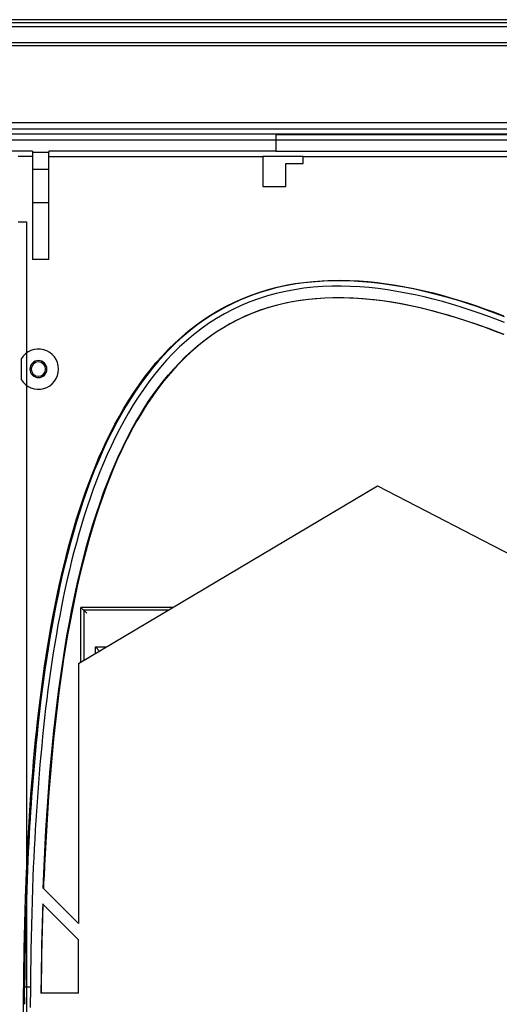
# Model space of a CAD drawing. Header units: millimetres. Extents: x -131 to 243, y -184 to 114.
# Tile 4 of 7: x -39 to 45, y -57 to 114. Entities that reach past the tile are written whole.
import ezdxf

# ---------------------------------------------------------------- set-up
doc = ezdxf.new("R2010")
doc.units = ezdxf.units.MM
doc.layers.add('MAIN-1', color=7, linetype='Continuous')
doc.layers.add('MAIN-2', color=7, linetype='Continuous')

msp = doc.modelspace()

# ---------------------------------------------------------------- linework, layer by layer
at = {"layer": 'MAIN-1'}
for p, q in [((228.54, 113.92), (-116.34, 113.92)), ((-116.34, 113.32), (228.54, 113.32)), ((209.15, 96.53), (-96.96, 96.53)), ((-96.96, 95.53), (209.15, 95.53)), ((208.19, 94.57), (-96, 94.57)), ((-96, 93.57), (208.19, 93.57)), ((7.63, 68.31), (9.19, 68.59)), ((9.42, 68.54), (8.15, 68.32)), ((9.19, 68.59), (10.76, 68.81)), ((10.74, 68.72), (9.42, 68.54)), ((12.1, 68.87), (10.74, 68.72)), ((10.76, 68.81), (12.35, 68.98)), ((13.5, 68.99), (12.1, 68.87)), ((12.35, 68.98), (13.94, 69.1)), ((14.93, 69.06), (13.5, 68.99)), ((13.94, 69.1), (15.54, 69.16)), ((16.4, 69.09), (14.93, 69.06)), ((15.54, 69.16), (17.14, 69.18)), ((17.89, 69.08), (16.4, 69.09)), ((17.14, 69.18), (18.74, 69.14)), ((19.41, 69.02), (17.89, 69.08)), ((18.74, 69.14), (20.34, 69.06)), ((20.94, 68.93), (19.41, 69.02)), ((20.34, 69.06), (21.93, 68.94)), ((22.47, 68.8), (20.94, 68.93)), ((21.93, 68.94), (23.53, 68.77)), ((24.01, 68.62), (22.47, 68.8)), ((23.53, 68.77), (25.12, 68.57)), ((25.55, 68.41), (24.01, 68.62)), ((25.12, 68.57), (26.71, 68.32)), ((1.58, 66.6), (3.07, 67.12)), ((3.32, 67.11), (2.12, 66.7)), ((3.07, 67.12), (4.57, 67.58)), ((4.52, 67.47), (3.32, 67.11)), ((5.96, 66.88), (4.4, 66.45)), ((5.71, 67.79), (4.52, 67.47)), ((4.57, 67.58), (6.09, 67.97)), ((6.92, 68.07), (5.71, 67.79)), ((7.54, 67.24), (5.96, 66.88)), ((6.09, 67.97), (7.63, 68.31)), ((8.15, 68.32), (6.92, 68.07)), ((9.13, 67.54), (7.54, 67.24)), ((10.73, 67.78), (9.13, 67.54)), ((12.35, 67.95), (10.73, 67.78)), ((13.96, 68.07), (12.35, 67.95)), ((15.58, 68.14), (13.96, 68.07)), ((17.21, 68.15), (15.58, 68.14)), ((18.83, 68.11), (17.21, 68.15)), ((20.45, 68.02), (18.83, 68.11)), ((22.07, 67.89), (20.45, 68.02)), ((23.68, 67.72), (22.07, 67.89)), ((25.29, 67.5), (23.68, 67.72)), ((26.89, 67.25), (25.29, 67.5)), ((27.06, 68.17), (25.55, 68.41)), ((26.71, 68.32), (28.28, 68.05)), ((28.49, 66.96), (26.89, 67.25)), ((28.55, 67.9), (27.06, 68.17)), ((28.28, 68.05), (29.85, 67.73)), ((30.09, 66.63), (28.49, 66.96)), ((30.01, 67.61), (28.55, 67.9)), ((29.85, 67.73), (31.41, 67.39)), ((31.44, 67.29), (30.01, 67.61)), ((31.41, 67.39), (32.97, 67.02)), ((32.83, 66.96), (31.44, 67.29)), ((34.19, 66.61), (32.83, 66.96)), ((32.97, 67.02), (34.53, 66.62)), ((-1.62, 65.15), (-2.87, 64.51)), ((-2.75, 64.68), (-1.33, 65.39)), ((-0.36, 65.72), (-1.62, 65.15)), ((-1.33, 65.39), (0.12, 66.03)), ((0.89, 66.24), (-0.36, 65.72)), ((1.33, 65.4), (-0.16, 64.78)), ((0.12, 66.03), (1.58, 66.6)), ((2.12, 66.7), (0.89, 66.24)), ((2.85, 65.96), (1.33, 65.4)), ((4.4, 66.45), (2.85, 65.96)), ((5.95, 64.84), (7.34, 65.18)), ((7.34, 65.18), (8.73, 65.47)), ((8.73, 65.47), (10.13, 65.7)), ((10.13, 65.7), (11.54, 65.89)), ((11.54, 65.89), (12.96, 66.03)), ((12.96, 66.03), (14.38, 66.12)), ((14.38, 66.12), (15.8, 66.17)), ((15.8, 66.17), (17.23, 66.18)), ((17.23, 66.18), (18.66, 66.14)), ((18.66, 66.14), (20.09, 66.07)), ((20.09, 66.07), (21.52, 65.96)), ((21.52, 65.96), (22.96, 65.82)), ((22.96, 65.82), (24.4, 65.64)), ((24.4, 65.64), (25.84, 65.42)), ((25.84, 65.42), (27.28, 65.18)), ((27.28, 65.18), (28.71, 64.9)), ((31.67, 66.27), (30.09, 66.63)), ((33.25, 65.88), (31.67, 66.27)), ((34.82, 65.46), (33.25, 65.88)), ((35.52, 66.25), (34.19, 66.61)), ((34.53, 66.62), (36.09, 66.18)), ((36.39, 65.02), (34.82, 65.46)), ((36.83, 65.87), (35.52, 66.25)), ((36.09, 66.18), (37.65, 65.72)), ((38.12, 65.48), (36.83, 65.87)), ((37.65, 65.72), (39.21, 65.23)), ((39.39, 65.07), (38.12, 65.48)), ((39.21, 65.23), (40.77, 64.71)), ((40.65, 64.65), (39.39, 65.07)), ((-5.51, 63.09), (-4.15, 63.91)), ((-4.1, 63.83), (-5.31, 63.1)), ((-4.15, 63.91), (-2.75, 64.68)), ((-2.87, 64.51), (-4.1, 63.83)), ((-1.62, 64.09), (-3.06, 63.33)), ((-0.16, 64.78), (-1.62, 64.09)), ((0.6, 62.97), (1.9, 63.52)), ((1.9, 63.52), (3.22, 64.01)), ((3.22, 64.01), (4.57, 64.45)), ((4.57, 64.45), (5.95, 64.84)), ((28.71, 64.9), (30.15, 64.6)), ((30.15, 64.6), (31.58, 64.27)), ((31.58, 64.27), (33.01, 63.91)), ((33.01, 63.91), (34.43, 63.53)), ((34.43, 63.53), (35.85, 63.13)), ((37.94, 64.54), (36.39, 65.02)), ((39.49, 64.05), (37.94, 64.54)), ((41.03, 63.53), (39.49, 64.05)), ((41.9, 64.22), (40.65, 64.65)), ((40.77, 64.71), (42.33, 64.17)), ((42.56, 62.98), (41.03, 63.53)), ((43.15, 63.77), (41.9, 64.22)), ((42.33, 64.17), (43.88, 63.61)), ((44.39, 63.31), (43.15, 63.77)), ((43.88, 63.61), (45.43, 63.02)), ((-8.1, 61.3), (-6.82, 62.22)), ((-6.48, 62.34), (-7.61, 61.54)), ((-5.81, 61.64), (-7.14, 60.7)), ((-6.82, 62.22), (-5.51, 63.09)), ((-5.31, 63.1), (-6.48, 62.34)), ((-4.45, 62.52), (-5.81, 61.64)), ((-3.06, 63.33), (-4.45, 62.52)), ((-3.12, 61.04), (-1.91, 61.74)), ((-1.91, 61.74), (-0.67, 62.38)), ((-0.67, 62.38), (0.6, 62.97)), ((35.85, 63.13), (37.25, 62.7)), ((37.25, 62.7), (38.65, 62.26)), ((38.65, 62.26), (40.04, 61.79)), ((40.04, 61.79), (41.42, 61.31)), ((44.09, 62.42), (42.56, 62.98)), ((45.61, 61.83), (44.09, 62.42)), ((45.63, 62.84), (44.39, 63.31)), ((-10.53, 59.31), (-9.34, 60.33)), ((-8.69, 60.72), (-9.73, 59.87)), ((-9.34, 60.33), (-8.1, 61.3)), ((-7.61, 61.54), (-8.69, 60.72)), ((-7.14, 60.7), (-8.42, 59.71)), ((-5.48, 59.5), (-4.31, 60.3)), ((-4.31, 60.3), (-3.12, 61.04)), ((41.42, 61.31), (42.79, 60.82)), ((42.79, 60.82), (44.14, 60.31)), ((44.14, 60.31), (45.48, 59.78)), ((-12.82, 57.14), (-11.7, 58.25)), ((-10.75, 58.98), (-11.74, 58.06)), ((-11.7, 58.25), (-10.53, 59.31)), ((-9.66, 58.67), (-10.85, 57.58)), ((-9.73, 59.87), (-10.75, 58.98)), ((-8.42, 59.71), (-9.66, 58.67)), ((-7.73, 57.76), (-6.62, 58.66)), ((-6.62, 58.66), (-5.48, 59.5)), ((-37.46, 56.56), (-37.46, 50.9)), ((-13.91, 55.99), (-12.82, 57.14)), ((-12.72, 57.09), (-13.69, 56.06)), ((-11.74, 58.06), (-12.72, 57.09)), ((-10.85, 57.58), (-12.01, 56.45)), ((-9.86, 55.85), (-8.81, 56.82)), ((-8.81, 56.82), (-7.73, 57.76)), ((-15.98, 53.57), (-14.96, 54.8)), ((-14.66, 54.98), (-15.62, 53.84)), ((-14.96, 54.8), (-13.91, 55.99)), ((-13.69, 56.06), (-14.66, 54.98)), ((-13.12, 55.27), (-14.19, 54.05)), ((-12.01, 56.45), (-13.12, 55.27)), ((-11.85, 53.79), (-10.87, 54.84)), ((-10.87, 54.84), (-9.86, 55.85)), ((-16.95, 52.31), (-15.98, 53.57)), ((-15.62, 53.84), (-16.56, 52.64)), ((-14.19, 54.05), (-15.21, 52.8)), ((-12.79, 52.71), (-11.85, 53.79)), ((-17.49, 51.39), (-18.41, 50.08)), ((-17.9, 51.01), (-16.95, 52.31)), ((-16.56, 52.64), (-17.49, 51.39)), ((-16.2, 51.51), (-17.15, 50.2)), ((-15.21, 52.8), (-16.2, 51.51)), ((-14.58, 50.47), (-13.7, 51.61)), ((-13.7, 51.61), (-12.79, 52.71)), ((-19.68, 48.34), (-18.81, 49.69)), ((-18.41, 50.08), (-19.3, 48.72)), ((-18.81, 49.69), (-17.9, 51.01)), ((-17.15, 50.2), (-18.06, 48.85)), ((-15.42, 49.31), (-14.58, 50.47)), ((-20.52, 46.96), (-19.68, 48.34)), ((-19.3, 48.72), (-20.17, 47.32)), ((-18.06, 48.85), (-18.93, 47.49)), ((-17.02, 46.92), (-16.24, 48.13)), ((-16.24, 48.13), (-15.42, 49.31)), ((-21.32, 45.57), (-20.52, 46.96)), ((-20.17, 47.32), (-21.02, 45.86)), ((-18.93, 47.49), (-19.76, 46.1)), ((-17.78, 45.69), (-17.02, 46.92)), ((-22.09, 44.15), (-21.32, 45.57)), ((-21.02, 45.86), (-21.85, 44.36)), ((-20.56, 44.69), (-21.33, 43.26)), ((-19.76, 46.1), (-20.56, 44.69)), ((-18.53, 44.42), (-17.78, 45.69)), ((-22.65, 42.82), (-23.43, 41.23)), ((-22.83, 42.72), (-22.09, 44.15)), ((-21.85, 44.36), (-22.65, 42.82)), ((-21.33, 43.26), (-22.06, 41.81)), ((-19.98, 41.71), (-19.26, 43.09)), ((-19.26, 43.09), (-18.53, 44.42)), ((-24.22, 39.82), (-23.54, 41.28)), ((-23.43, 41.23), (-24.19, 39.59)), ((-23.54, 41.28), (-22.83, 42.72)), ((-22.06, 41.81), (-22.77, 40.34)), ((-20.69, 40.28), (-19.98, 41.71)), ((-24.19, 39.59), (-24.92, 37.91)), ((-24.87, 38.35), (-24.22, 39.82)), ((-22.77, 40.34), (-23.44, 38.87)), ((-21.39, 38.79), (-20.69, 40.28)), ((-24.92, 37.91), (-25.63, 36.19)), ((-25.49, 36.87), (-24.87, 38.35)), ((-23.44, 38.87), (-24.08, 37.37)), ((-22.08, 37.25), (-21.39, 38.79)), ((-25.63, 36.19), (-26.32, 34.43)), ((-26.08, 35.39), (-25.49, 36.87)), ((-24.08, 37.37), (-24.7, 35.87)), ((-22.75, 35.65), (-22.08, 37.25)), ((-26.32, 34.43), (-26.98, 32.64)), ((-26.66, 33.89), (-26.08, 35.39)), ((-25.3, 34.36), (-25.86, 32.83)), ((-24.7, 35.87), (-25.3, 34.36)), ((-23.41, 33.99), (-22.75, 35.65)), ((-28.42, 2.52), (23.55, 33.44)), ((-26.98, 32.64), (-27.61, 30.83)), ((-27.21, 32.37), (-26.66, 33.89)), ((-25.86, 32.83), (-26.41, 31.3)), ((-24.06, 32.27), (-23.41, 33.99)), ((23.55, 33.44), (105.61, -9.01)), ((-28.26, 29.26), (-27.74, 30.83)), ((-27.61, 30.83), (-28.21, 29)), ((-27.74, 30.83), (-27.21, 32.37)), ((-26.41, 31.3), (-26.93, 29.76)), ((-24.69, 30.49), (-24.06, 32.27)), ((-28.76, 27.68), (-28.26, 29.26)), ((-26.93, 29.76), (-27.43, 28.21)), ((-25.31, 28.65), (-24.69, 30.49)), ((-29.24, 26.08), (-28.76, 27.68)), ((-28.21, 29), (-28.78, 27.17)), ((-27.43, 28.21), (-27.9, 26.66)), ((-25.91, 26.74), (-25.31, 28.65)), ((-29.7, 24.46), (-29.24, 26.08)), ((-28.78, 27.17), (-29.32, 25.34)), ((-27.9, 26.66), (-28.36, 25.1)), ((-26.5, 24.76), (-25.91, 26.74)), ((-30.15, 22.82), (-29.7, 24.46)), ((-29.32, 25.34), (-29.83, 23.52)), ((-28.36, 25.1), (-28.8, 23.53)), ((-27.07, 22.71), (-26.5, 24.76)), ((-30.58, 21.17), (-30.15, 22.82)), ((-29.83, 23.52), (-30.31, 21.72)), ((-28.8, 23.53), (-29.22, 21.96)), ((-27.63, 20.61), (-27.07, 22.71)), ((-31, 19.5), (-30.58, 21.17)), ((-30.31, 21.72), (-30.76, 19.92)), ((-29.22, 21.96), (-29.62, 20.38)), ((-28.15, 18.48), (-27.63, 20.61)), ((-31.39, 17.82), (-31, 19.5)), ((-30.76, 19.92), (-31.19, 18.11)), ((-29.62, 20.38), (-30.01, 18.8)), ((-31.78, 16.12), (-31.39, 17.82)), ((-31.19, 18.11), (-31.6, 16.3)), ((-30.38, 17.22), (-30.73, 15.63)), ((-30.01, 18.8), (-30.38, 17.22)), ((-28.66, 16.32), (-28.15, 18.48)), ((-32.14, 14.4), (-31.78, 16.12)), ((-31.6, 16.3), (-31.99, 14.47)), ((-30.73, 15.63), (-31.07, 14.03)), ((-29.14, 14.13), (-28.66, 16.32)), ((-32.5, 12.67), (-32.14, 14.4)), ((-31.99, 14.47), (-32.37, 12.62)), ((-31.07, 14.03), (-31.39, 12.44)), ((-29.59, 11.91), (-29.14, 14.13)), ((-32.83, 10.93), (-32.5, 12.67)), ((-32.37, 12.62), (-32.73, 10.75)), ((-31.39, 12.44), (-31.7, 10.84)), ((-33.16, 9.18), (-32.83, 10.93)), ((-32.73, 10.75), (-33.08, 8.86)), ((-31.7, 10.84), (-32, 9.24)), ((-30.02, 9.66), (-29.59, 11.91)), ((-33.47, 7.42), (-33.16, 9.18)), ((-33.08, 8.86), (-33.4, 6.98)), ((-32, 9.24), (-32.28, 7.63)), ((-30.43, 7.38), (-30.02, 9.66)), ((-33.76, 5.65), (-33.47, 7.42)), ((-33.4, 6.98), (-33.71, 5.1)), ((-32.28, 7.63), (-32.55, 6.03)), ((-30.82, 5.09), (-30.43, 7.38)), ((-34.05, 3.86), (-33.76, 5.65)), ((-32.55, 6.03), (-32.81, 4.42)), ((-34.32, 2.07), (-34.05, 3.86)), ((-33.71, 5.1), (-34, 3.26)), ((-32.81, 4.42), (-33.06, 2.81)), ((-31.18, 2.77), (-30.82, 5.09)), ((-34.58, 0.27), (-34.32, 2.07)), ((-34, 3.26), (-34.27, 1.45)), ((-33.06, 2.81), (-33.3, 1.2)), ((-31.52, 0.42), (-31.18, 2.77)), ((-28.42, 2.52), (-28.42, -42.65)), ((-34.82, -1.54), (-34.58, 0.27)), ((-34.27, 1.45), (-34.51, -0.3)), ((-33.3, 1.2), (-33.52, -0.41)), ((-31.85, -1.94), (-31.52, 0.42)), ((-35.05, -3.35), (-34.82, -1.54)), ((-34.51, -0.3), (-34.74, -2)), ((-33.52, -0.41), (-33.74, -2.03)), ((-35.28, -5.17), (-35.05, -3.35)), ((-34.74, -2), (-34.95, -3.64)), ((-33.74, -2.03), (-33.94, -3.65)), ((-32.15, -4.32), (-31.85, -1.94)), ((-34.95, -3.64), (-35.14, -5.23)), ((-33.94, -3.65), (-34.14, -5.26)), ((-32.44, -6.73), (-32.15, -4.32)), ((-35.49, -7), (-35.28, -5.17)), ((-35.32, -6.78), (-35.48, -8.29)), ((-35.14, -5.23), (-35.32, -6.78)), ((-34.14, -5.26), (-34.33, -6.88)), ((-32.7, -9.14), (-32.44, -6.73)), ((-35.69, -8.84), (-35.49, -7)), ((-35.48, -8.29), (-35.64, -9.75)), ((-34.5, -8.5), (-34.67, -10.12)), ((-34.33, -6.88), (-34.5, -8.5)), ((-35.88, -10.7), (-35.69, -8.84)), ((-35.64, -9.75), (-35.78, -11.19)), ((-34.67, -10.12), (-34.83, -11.75)), ((-32.95, -11.58), (-32.7, -9.14)), ((-36.06, -12.56), (-35.88, -10.7)), ((-35.78, -11.19), (-35.92, -12.59)), ((-34.83, -11.75), (-34.99, -13.37)), ((-33.18, -14.03), (-32.95, -11.58)), ((-36.23, -14.44), (-36.06, -12.56)), ((-35.92, -12.59), (-36.04, -13.97)), ((-34.99, -13.37), (-35.13, -14.99)), ((-36.39, -16.33), (-36.23, -14.44)), ((-36.16, -15.33), (-36.27, -16.66)), ((-36.04, -13.97), (-36.16, -15.33)), ((-35.13, -14.99), (-35.27, -16.62)), ((-33.4, -16.49), (-33.18, -14.03)), ((-36.55, -18.23), (-36.39, -16.33)), ((-36.27, -16.66), (-36.38, -17.98)), ((-35.27, -16.62), (-35.4, -18.24)), ((-33.59, -18.96), (-33.4, -16.49)), ((-36.69, -20.15), (-36.55, -18.23)), ((-36.38, -17.98), (-36.48, -19.28)), ((-35.4, -18.24), (-35.52, -19.87)), ((-36.83, -22.07), (-36.69, -20.15)), ((-36.48, -19.28), (-36.57, -20.57)), ((-35.52, -19.87), (-35.64, -21.49)), ((-33.77, -21.45), (-33.59, -18.96)), ((-36.95, -24), (-36.83, -22.07)), ((-36.66, -21.86), (-36.75, -23.16)), ((-36.57, -20.57), (-36.66, -21.86)), ((-35.64, -21.49), (-35.75, -23.12)), ((-33.94, -23.94), (-33.77, -21.45)), ((-36.75, -23.16), (-36.83, -24.48)), ((-35.75, -23.12), (-35.85, -24.75)), ((-34.09, -26.44), (-33.94, -23.94)), ((-37.07, -25.94), (-36.95, -24)), ((-36.83, -24.48), (-36.92, -25.83)), ((-35.85, -24.75), (-35.95, -26.38)), ((-37.18, -27.89), (-37.07, -25.94)), ((-37, -27.22), (-37.07, -28.65)), ((-36.92, -25.83), (-37, -27.22)), ((-35.95, -26.38), (-36.04, -28)), ((-34.23, -28.95), (-34.09, -26.44)), ((-37.28, -29.85), (-37.18, -27.89)), ((-37.07, -28.65), (-37.15, -30.14)), ((-36.04, -28), (-36.12, -29.63)), ((-34.36, -31.46), (-34.23, -28.95)), ((-37.38, -31.82), (-37.28, -29.85)), ((-37.15, -30.14), (-37.22, -31.69)), ((-36.12, -29.63), (-36.2, -31.26)), ((-37.46, -33.79), (-37.38, -31.82)), ((-37.22, -31.69), (-37.29, -33.31)), ((-36.2, -31.26), (-36.28, -32.89)), ((-34.47, -33.98), (-34.36, -31.46)), ((-37.29, -33.31), (-37.36, -35)), ((-36.28, -32.89), (-36.34, -34.52)), ((-34.57, -36.5), (-34.47, -33.98)), ((-37.36, -35), (-37.43, -36.75)), ((-36.34, -34.52), (-36.43, -36.64)), ((-37.43, -36.75), (-37.49, -38.59)), ((-36.43, -36.64), (-36.5, -38.76)), ((-28.42, -42.65), (-34.57, -36.5)), ((-37.49, -38.59), (-37.55, -40.51)), ((-36.5, -38.76), (-36.56, -40.87)), ((-34.66, -39.24), (-28.42, -45.48)), ((-37.55, -40.51), (-37.61, -42.51)), ((-36.56, -40.87), (-36.62, -42.99)), ((-37.61, -42.51), (-37.66, -44.59)), ((-36.62, -42.99), (-36.67, -45.11)), ((-37.66, -44.59), (-37.71, -46.75)), ((-36.67, -45.11), (-36.71, -47.23)), ((-28.42, -54.77), (-28.42, -45.48)), ((-37.71, -46.75), (-37.75, -48.99)), ((-36.71, -47.23), (-36.73, -48.31)), ((-37.75, -48.99), (-37.78, -51.31)), ((-36.74, -49.4), (-36.76, -50.48)), ((-36.73, -48.31), (-36.74, -49.4)), ((-37.78, -51.31), (-37.81, -53.7)), ((-36.76, -50.48), (-36.77, -51.56)), ((-36.78, -52.64), (-36.8, -53.72)), ((-36.77, -51.56), (-36.78, -52.64)), ((-37.8, -53.7), (-37.8, -53.7)), ((-37.79, -53.7), (-37.8, -53.7)), ((-37.8, -53.7), (-37.8, -53.7)), ((-37.8, -53.7), (-37.8, -53.7)), ((-37.8, -54.47), (-37.79, -54.22)), ((-37.8, -54.73), (-37.8, -54.47)), ((-37.8, -54.99), (-37.8, -54.73)), ((-37.79, -53.96), (-37.79, -53.7)), ((-37.78, -53.7), (-37.79, -53.7)), ((-37.79, -53.7), (-37.79, -53.7)), ((-37.79, -53.7), (-37.79, -53.7)), ((-37.79, -53.7), (-37.79, -53.7)), ((-37.79, -54.22), (-37.79, -53.96)), ((-37.76, -53.71), (-37.78, -53.7)), ((-37.75, -53.71), (-37.76, -53.71)), ((-37.73, -53.71), (-37.75, -53.71)), ((-37.7, -53.71), (-37.73, -53.71)), ((-37.68, -53.71), (-37.7, -53.71)), ((-37.65, -53.71), (-37.68, -53.71)), ((-37.62, -53.71), (-37.65, -53.71)), ((-37.58, -53.71), (-37.62, -53.71)), ((-37.54, -53.71), (-37.58, -53.71)), ((-37.5, -53.71), (-37.54, -53.71)), ((-37.46, -53.71), (-37.5, -53.71)), ((-37.41, -53.71), (-37.46, -53.71)), ((-37.36, -53.72), (-37.41, -53.71)), ((-37.3, -53.72), (-37.36, -53.72)), ((-37.25, -53.72), (-37.3, -53.72)), ((-37.19, -53.72), (-37.25, -53.72)), ((-37.14, -53.72), (-37.19, -53.72)), ((-37.08, -53.72), (-37.14, -53.72)), ((-37.02, -53.72), (-37.08, -53.72)), ((-36.96, -53.72), (-37.02, -53.72)), ((-36.91, -53.72), (-36.96, -53.72)), ((-36.85, -53.72), (-36.91, -53.72)), ((-36.8, -53.72), (-36.85, -53.72)), ((-36.8, -53.72), (-36.82, -57.27)), ((-28.42, -54.77), (-34.96, -54.77)), ((-37.81, -55.5), (-37.8, -55.24)), ((-37.81, -55.5), (-37.81, -55.7)), ((-37.81, -55.7), (-37.81, -55.9)), ((-37.81, -55.9), (-37.81, -56.1)), ((-37.81, -56.1), (-37.81, -56.31)), ((-37.81, -56.31), (-37.81, -56.51)), ((-37.8, -55.24), (-37.8, -54.99)), ((-37.81, -56.51), (-37.81, -56.71))]:
    msp.add_line(p, q, dxfattribs=at)
msp.add_arc((644.82, -60.26), 679.8, 178.22803, 179.53736, dxfattribs=at)
at = {"layer": 'MAIN-2'}
for p, q in [((229.1, 114.48), (-116.9, 114.48)), ((224.6, 110.48), (-112.4, 110.48)), ((160.1, 109.95), (-47.9, 109.95)), ((106.3, 94.47), (5.9, 94.47)), ((5.9, 94.47), (5.9, 91.62)), ((-36.4, 91.62), (-47.9, 91.62)), ((-36.4, 91.62), (-36.4, 91.42)), ((-36.4, 91.42), (-33.6, 91.42)), ((-36.4, 91.42), (-36.4, 88.45)), ((5.9, 91.62), (-33.6, 91.62)), ((-33.6, 91.62), (-33.6, 91.42)), ((-33.6, 88.45), (-33.6, 91.42)), ((3.6, 90.76), (10.6, 90.76)), ((3.6, 90.76), (3.6, 85.48)), ((5.9, 91.57), (5.9, 91.62)), ((106.3, 91.57), (5.9, 91.57)), ((10.6, 89.48), (10.6, 90.76)), ((-36.4, 90.71), (-38.9, 90.71)), ((-33.6, 90.71), (3.6, 90.71)), ((7.6, 89.48), (7.6, 89.48)), ((7.6, 89.48), (10.6, 89.48)), ((7.6, 85.48), (7.6, 89.48)), ((10.6, 90.71), (101.6, 90.71)), ((10.6, 89.48), (10.6, 89.48)), ((-33.6, 88.45), (-36.4, 88.45)), ((-36.4, 88.45), (-36.4, 82.68)), ((-33.6, 82.68), (-33.6, 88.45)), ((3.6, 85.48), (3.6, 85.48)), ((3.6, 85.48), (7.6, 85.48)), ((7.6, 85.48), (7.6, 85.48)), ((-36.4, 82.68), (-33.6, 82.68)), ((-36.4, 82.68), (-36.4, 72.78)), ((-33.6, 72.78), (-33.6, 82.68)), ((-38.9, 79.31), (-37.46, 79.31)), ((-37.46, 79.31), (-37.46, 56.56)), ((-37.46, 79.31), (-37.46, 79.31)), ((-33.6, 72.78), (-36.4, 72.78)), ((7.79, 65.24), (6.17, 64.86)), ((9.43, 65.55), (7.79, 65.24)), ((11.07, 65.79), (9.43, 65.55)), ((12.73, 65.97), (11.07, 65.79)), ((14.38, 66.08), (12.73, 65.97)), ((16.05, 66.13), (14.38, 66.08)), ((17.72, 66.13), (16.05, 66.13)), ((19.39, 66.07), (17.72, 66.13)), ((21.06, 65.96), (19.39, 66.07)), ((22.73, 65.8), (21.06, 65.96)), ((24.39, 65.6), (22.73, 65.8)), ((26.05, 65.35), (24.39, 65.6)), ((27.71, 65.06), (26.05, 65.35)), ((29.36, 64.73), (27.71, 65.06)), ((1.7, 63.39), (0.36, 62.82)), ((3.11, 63.93), (1.7, 63.39)), ((4.6, 64.42), (3.11, 63.93)), ((6.17, 64.86), (4.6, 64.42)), ((30.99, 64.37), (29.36, 64.73)), ((32.61, 63.97), (30.99, 64.37)), ((34.23, 63.54), (32.61, 63.97)), ((35.85, 63.08), (34.23, 63.54)), ((-0.91, 62.22), (-2.1, 61.58)), ((0.36, 62.82), (-0.91, 62.22)), ((37.46, 62.59), (35.85, 63.08)), ((39.08, 62.07), (37.46, 62.59)), ((40.69, 61.52), (39.08, 62.07)), ((-4.3, 60.26), (-5.3, 59.57)), ((-3.23, 60.93), (-4.3, 60.26)), ((-2.1, 61.58), (-3.23, 60.93)), ((42.3, 60.94), (40.69, 61.52)), ((43.9, 60.34), (42.3, 60.94)), ((45.5, 59.72), (43.9, 60.34)), ((-6.24, 58.88), (-7.15, 58.18)), ((-5.3, 59.57), (-6.24, 58.88)), ((-37.46, 56.56), (-37.46, 56.56)), ((-8.89, 56.69), (-9.72, 55.91)), ((-8.03, 57.45), (-8.89, 56.69)), ((-7.15, 58.18), (-8.03, 57.45)), ((-38.4, 55.53), (-38.4, 55.53)), ((-38.4, 55.53), (-38.4, 51.93)), ((-10.54, 55.1), (-11.33, 54.28)), ((-9.72, 55.91), (-10.54, 55.1)), ((-12.1, 53.43), (-12.85, 52.56)), ((-11.33, 54.28), (-12.1, 53.43)), ((-38.4, 51.93), (-38.4, 51.93)), ((-13.57, 51.67), (-14.28, 50.77)), ((-12.85, 52.56), (-13.57, 51.67)), ((-37.46, 50.9), (-37.46, 50.9)), ((-37.46, 50.9), (-37.46, -98.18)), ((-14.97, 49.85), (-15.63, 48.91)), ((-14.28, 50.77), (-14.97, 49.85)), ((-16.29, 47.94), (-16.96, 46.91)), ((-15.63, 48.91), (-16.29, 47.94)), ((-16.96, 46.91), (-17.62, 45.84)), ((-18.29, 44.71), (-18.96, 43.51)), ((-17.62, 45.84), (-18.29, 44.71)), ((-18.96, 43.51), (-19.63, 42.26)), ((-19.63, 42.26), (-20.29, 40.95)), ((-20.96, 39.57), (-21.62, 38.12)), ((-20.29, 40.95), (-20.96, 39.57)), ((-21.62, 38.12), (-22.28, 36.6)), ((-22.28, 36.6), (-22.93, 35.01)), ((-22.93, 35.01), (-23.58, 33.35)), ((-23.58, 33.35), (-24.22, 31.6)), ((23.55, 33.44), (23.55, 33.44)), ((-24.22, 31.6), (-24.85, 29.78)), ((-24.85, 29.78), (-25.47, 27.89)), ((-25.47, 27.89), (-26.07, 25.96)), ((-26.07, 25.96), (-26.64, 24)), ((-26.64, 24), (-27.18, 22.03)), ((-27.18, 22.03), (-27.69, 20.04)), ((-27.69, 20.04), (-28.18, 18.03)), ((-28.18, 18.03), (-28.64, 16)), ((-28.64, 16), (-29.08, 13.97)), ((-29.08, 13.97), (-29.5, 11.92)), ((-11.97, 12.3), (-28, 12.3)), ((-28, 12.3), (-28, 12.3)), ((-28, 2.77), (-28, 12.3)), ((-28, 12.3), (-27, 11.3)), ((-11.97, 12.3), (-11.97, 12.3)), ((-29.5, 11.92), (-29.9, 9.87)), ((-12.81, 11.81), (-27.5, 11.81)), ((-27.5, 11.81), (-27.5, 3.06)), ((-29.9, 9.87), (-30.27, 7.81)), ((-30.27, 7.81), (-30.62, 5.75)), ((-30.62, 5.75), (-30.95, 3.68)), ((-25.47, 5.42), (-23.54, 5.42)), ((-25.47, 4.27), (-25.47, 5.42)), ((-25.47, 5.42), (-24.75, 4.7)), ((-30.95, 3.68), (-31.26, 1.62)), ((-28.42, 2.52), (-28.42, 2.52)), ((-28, 2.77), (-28, 2.77)), ((-31.26, 1.62), (-31.55, -0.43)), ((-31.55, -0.43), (-31.83, -2.49)), ((-31.83, -2.49), (-32.09, -4.53)), ((-32.09, -4.53), (-32.33, -6.56)), ((-32.33, -6.56), (-32.55, -8.58)), ((-32.55, -8.58), (-32.76, -10.59)), ((-32.76, -10.59), (-32.95, -12.58)), ((-32.95, -12.58), (-33.14, -14.57)), ((-33.14, -14.57), (-33.31, -16.56)), ((-33.31, -16.56), (-33.47, -18.56)), ((-33.47, -18.56), (-33.62, -20.55)), ((-33.62, -20.55), (-33.75, -22.55)), ((-33.75, -22.55), (-33.88, -24.54)), ((-33.88, -24.54), (-34, -26.53)), ((-34, -26.53), (-34.11, -28.53)), ((-34.11, -28.53), (-34.22, -30.53)), ((-34.22, -30.53), (-34.31, -32.52)), ((-34.31, -32.52), (-34.39, -34.52)), ((-37.63, -38.21), (-37.46, -33.79)), ((-34.45, -36), (-34.44, -35.7)), ((-34.44, -35.7), (-34.43, -35.41)), ((-34.43, -35.41), (-34.42, -35.11)), ((-34.42, -35.11), (-34.41, -34.82)), ((-34.41, -34.82), (-34.39, -34.52)), ((-34.47, -36.59), (-34.46, -36.3)), ((-34.46, -36.3), (-34.45, -36)), ((-37.76, -42.66), (-37.63, -38.21)), ((-34.63, -41.53), (-34.57, -39.33)), ((-37.86, -47.14), (-37.76, -42.66)), ((-34.69, -43.74), (-34.63, -41.53)), ((-28.42, -42.65), (-28.42, -42.65)), ((-34.74, -45.94), (-34.69, -43.74)), ((-34.78, -48.15), (-34.74, -45.94)), ((-28.42, -45.48), (-28.42, -45.48)), ((-37.93, -51.65), (-37.86, -47.14)), ((-34.82, -50.36), (-34.78, -48.15)), ((-34.85, -52.56), (-34.82, -50.36)), ((-37.97, -56.18), (-37.93, -51.65)), ((-34.87, -54.77), (-34.85, -52.56)), ((-28.42, -54.77), (-28.42, -54.77)), ((-37.99, -60.73), (-37.97, -56.18))]:
    msp.add_line(p, q, dxfattribs=at)
for radius, start, end in [(3.5, 0, 148.9973), (1.48, 0, 180), (1.25, 0, 180), (3.5, 211.0027, 0), (1.48, 180, 0), (1.25, 180, 0)]:
    msp.add_arc((-35.4, 53.73), radius, start, end, dxfattribs=at)

doc.saveas('drawing.dxf')
